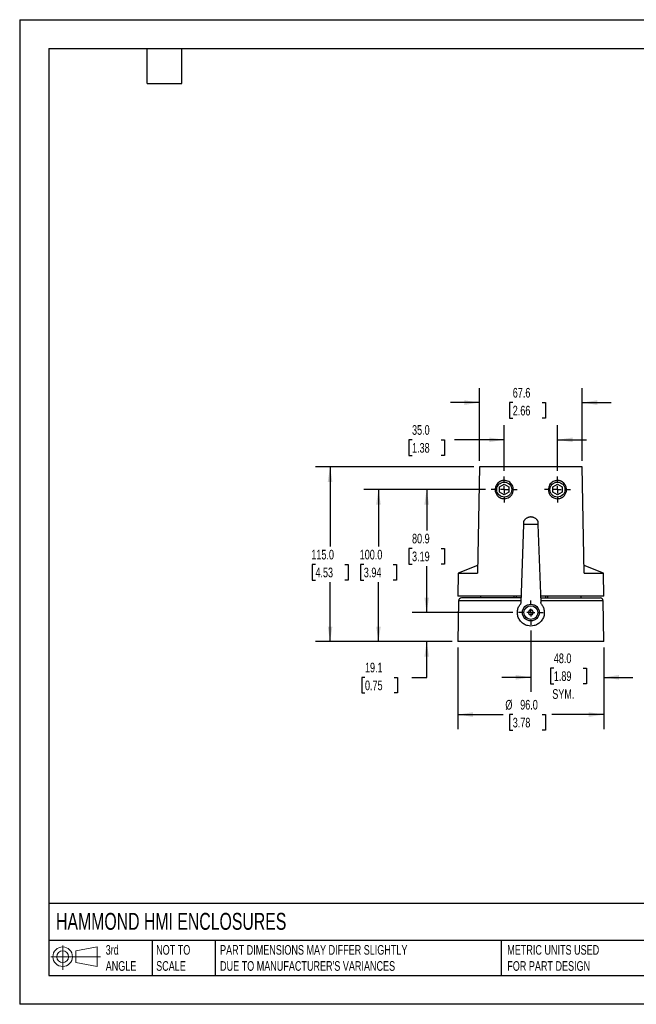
# Model space of a CAD drawing. Header units: millimetres. Extents: x 0 to 838, y 0 to 648.
# Tile 1 of 2: x 0 to 405, y 0 to 648. Entities that reach past the tile are written whole.
import ezdxf

# ---------------------------------------------------------------- set-up
doc = ezdxf.new("R2010")
doc.units = ezdxf.units.MM
doc.header["$LTSCALE"] = 3
doc.linetypes.add('CENTERX2', pattern=[20.32, 12.7, -2.54, 2.54, -2.54])
doc.layers.add('CENTER', color=40, linetype='CENTERX2')
doc.layers.add('DIMENSIONS', color=140, linetype='Continuous', lineweight=25)
doc.layers.add('TEXT', color=140, linetype='Continuous', lineweight=25)
doc.styles.add('SLDTEXTSTYLE0', font='TXT', dxfattribs={"width": 0.7})
doc.dimstyles.new('SLDDIMSTYLE0', dxfattribs={"dimtxt": 6.474023, "dimasz": 9.906, "dimexe": 0, "dimexo": 0.0625, "dimgap": 1.618506, "dimtad": 0, "dimtih": 1, "dimtoh": 1, "dimdec": 1, "dimrnd": 1e-09, "dimzin": 12, "dimdsep": 46, "dimtxsty": 'SLDTEXTSTYLE0', "dimsah": 1, "dimcen": 0.09, "dimadec": 0, "dimazin": 3, "dimtfac": 1, "dimtdec": 1, "dimtmove": 0, "dimatfit": 0, "dimfxl": 0, "dimfrac": 2, "dimtolj": 1, "dimtzin": 12, "dimarcsym": 0})
doc.dimstyles.new('SLDDIMSTYLE1', dxfattribs={"dimtxt": 6.474023, "dimasz": 9.906, "dimexe": 0, "dimexo": 0.0625, "dimgap": 1.618506, "dimtad": 0, "dimtih": 1, "dimtoh": 1, "dimdec": 1, "dimrnd": 1e-09, "dimzin": 4, "dimdsep": 46, "dimtxsty": 'SLDTEXTSTYLE0', "dimsah": 1, "dimcen": 0.09, "dimadec": 0, "dimazin": 1, "dimtfac": 1, "dimtdec": 1, "dimtmove": 0, "dimatfit": 0, "dimfxl": 0, "dimfrac": 2, "dimtolj": 1, "dimtzin": 12, "dimarcsym": 0})
doc.dimstyles.new('SLDDIMSTYLE2', dxfattribs={"dimtxt": 6.474023, "dimasz": 9.906, "dimexe": 0, "dimexo": 0.0625, "dimgap": 1.618506, "dimtad": 0, "dimtih": 1, "dimtoh": 1, "dimdec": 1, "dimrnd": 1e-09, "dimzin": 4, "dimdsep": 46, "dimtxsty": 'SLDTEXTSTYLE0', "dimsah": 1, "dimcen": 0.09, "dimadec": 0, "dimazin": 1, "dimtfac": 1, "dimtdec": 1, "dimtofl": 0, "dimtmove": 0, "dimatfit": 3, "dimfxl": 0, "dimfrac": 2, "dimtolj": 1, "dimtzin": 12, "dimarcsym": 0})
doc.dimstyles.new('SLDDIMSTYLE3', dxfattribs={"dimtxt": 6.474023, "dimasz": 9.906, "dimexe": 0, "dimexo": 0.0625, "dimgap": 1.618506, "dimtad": 0, "dimtih": 1, "dimtoh": 1, "dimdec": 1, "dimrnd": 1e-09, "dimzin": 12, "dimdsep": 46, "dimtxsty": 'SLDTEXTSTYLE0', "dimsah": 1, "dimcen": 0.09, "dimadec": 0, "dimazin": 3, "dimtfac": 1, "dimtdec": 1, "dimtofl": 0, "dimtmove": 0, "dimatfit": 3, "dimfxl": 0, "dimfrac": 2, "dimtolj": 1, "dimtzin": 12, "dimarcsym": 0})

# ---------------------------------------------------------------- blocks, each defined once
blk = doc.blocks.new('Block11')
at = {"color": 7, "linetype": 'Continuous', "lineweight": 18}
for p, q in [((7.77, 15.93), (7.77, 0)), ((16.44, 12.5), (30.53, 15.1)), ((30.53, 15.1), (30.53, 2.19)), ((0, 8.65), (32.62, 8.65)), ((16.44, 4.79), (16.44, 12.5)), ((16.44, 4.79), (30.53, 2.19))]:
    blk.add_line(p, q, dxfattribs=at)
for radius in [6.45, 3.86]:
    blk.add_circle((7.77, 8.65), radius, dxfattribs=at)
blk = doc.blocks.new('Block12')
at = {"color": 7, "linetype": 'Continuous'}
blk.add_blockref('Block11', (0, 0), dxfattribs=at)
blk = doc.blocks.new('_D')
at = {"layer": 'DIMENSIONS'}
for p, q in [((267.58, 257.7), (267.58, 276.75)), ((324.21, 257.7), (258.05, 257.7)), ((284.25, 238.6), (258.05, 238.6)), ((267.58, 215.09), (267.58, 238.6)), ((227.01, 215.09), (224.84, 215.09)), ((224.84, 215.09), (224.84, 204.8)), ((246.25, 215.09), (248.43, 215.09)), ((248.43, 215.09), (248.43, 204.8)), ((257.92, 215.09), (267.58, 215.09)), ((224.84, 204.8), (227.01, 204.8)), ((248.43, 204.8), (246.25, 204.8))]:
    blk.add_line(p, q, dxfattribs=at)
for points in [[(267.58, 257.7), (269.1, 267.61), (266.06, 267.61)], [(267.58, 238.6), (266.06, 228.7), (269.1, 228.7)]]:
    blk.add_solid(points, dxfattribs=at)
at = {"layer": 'DIMENSIONS', "char_height": 6.35, "attachment_point": 1, "style": 'SLDTEXTSTYLE0'}
for s, insert in [('19.1', (227.01, 224.73)), ('0.75', (227.01, 212.99))]:
    blk.add_mtext(s, dxfattribs=dict(at, insert=insert))
blk = doc.blocks.new('_D_1')
at = {"layer": 'DIMENSIONS'}
for p, q in [((336.06, 245.85), (336.06, 205.57)), ((384.06, 234.79), (384.06, 205.57)), ((351.16, 221.15), (348.99, 221.15)), ((348.99, 221.15), (348.99, 210.86)), ((370.4, 221.15), (372.57, 221.15)), ((372.57, 221.15), (372.57, 210.86)), ((336.06, 215.09), (317.01, 215.09)), ((384.06, 215.09), (403.11, 215.09)), ((348.99, 210.86), (351.16, 210.86)), ((372.57, 210.86), (370.4, 210.86))]:
    blk.add_line(p, q, dxfattribs=at)
for points in [[(336.06, 215.09), (326.16, 216.62), (326.16, 213.57)], [(384.06, 215.09), (393.97, 213.57), (393.97, 216.62)]]:
    blk.add_solid(points, dxfattribs=at)
at = {"layer": 'DIMENSIONS', "char_height": 6.35, "attachment_point": 1, "style": 'SLDTEXTSTYLE0'}
for s, insert in [('48.0', (351.16, 230.78)), ('1.89', (351.16, 219.05)), ('SYM.', (350.17, 207.31))]:
    blk.add_mtext(s, dxfattribs=dict(at, insert=insert))
blk = doc.blocks.new('_D_2')
at = {"layer": 'DIMENSIONS'}
for p, q in [((306.21, 338.6), (226.34, 338.6)), ((235.86, 338.6), (235.86, 301.11)), ((226.24, 289.37), (224.07, 289.37)), ((224.07, 289.37), (224.07, 279.08)), ((245.48, 289.37), (247.65, 289.37)), ((247.65, 289.37), (247.65, 279.08)), ((224.07, 279.08), (226.24, 279.08)), ((247.65, 279.08), (245.48, 279.08)), ((235.86, 238.6), (235.86, 277.63)), ((284.25, 238.6), (226.34, 238.6))]:
    blk.add_line(p, q, dxfattribs=at)
for points in [[(235.86, 338.6), (234.34, 328.7), (237.39, 328.7)], [(235.86, 238.6), (237.39, 248.51), (234.34, 248.51)]]:
    blk.add_solid(points, dxfattribs=at)
at = {"layer": 'DIMENSIONS', "char_height": 6.35, "attachment_point": 1, "style": 'SLDTEXTSTYLE0'}
for s, insert in [('100.0', (223.55, 299)), ('3.94', (226.24, 287.26))]:
    blk.add_mtext(s, dxfattribs=dict(at, insert=insert))
blk = doc.blocks.new('_D_3')
at = {"layer": 'DIMENSIONS'}
for p, q in [((298.47, 353.6), (194.54, 353.6)), ((204.06, 353.6), (204.06, 301.11)), ((194.44, 289.37), (192.27, 289.37)), ((192.27, 289.37), (192.27, 279.08)), ((213.68, 289.37), (215.85, 289.37)), ((215.85, 289.37), (215.85, 279.08)), ((192.27, 279.08), (194.44, 279.08)), ((215.85, 279.08), (213.68, 279.08)), ((204.06, 238.6), (204.06, 277.63)), ((284.25, 238.6), (194.54, 238.6))]:
    blk.add_line(p, q, dxfattribs=at)
for points in [[(204.06, 353.6), (202.54, 343.7), (205.59, 343.7)], [(204.06, 238.6), (205.59, 248.51), (202.54, 248.51)]]:
    blk.add_solid(points, dxfattribs=at)
at = {"layer": 'DIMENSIONS', "char_height": 6.35, "attachment_point": 1, "style": 'SLDTEXTSTYLE0'}
for s, insert in [('115.0', (191.75, 299)), ('4.53', (194.44, 287.26))]:
    blk.add_mtext(s, dxfattribs=dict(at, insert=insert))
blk = doc.blocks.new('_D_4')
at = {"layer": 'DIMENSIONS'}
for p, q in [((288.06, 234.79), (288.06, 181.08)), ((384.06, 234.79), (384.06, 181.08)), ((288.06, 190.6), (317.85, 190.6)), ((324.18, 190.6), (322.01, 190.6)), ((322.01, 190.6), (322.01, 180.31)), ((343.42, 190.6), (345.6, 190.6)), ((345.6, 190.6), (345.6, 180.31)), ((384.06, 190.6), (349.76, 190.6)), ((322.01, 180.31), (324.18, 180.31)), ((345.6, 180.31), (343.42, 180.31))]:
    blk.add_line(p, q, dxfattribs=at)
for points in [[(288.06, 190.6), (297.97, 189.08), (297.97, 192.13)], [(384.06, 190.6), (374.16, 192.13), (374.16, 189.08)]]:
    blk.add_solid(points, dxfattribs=at)
at = {"layer": 'DIMENSIONS', "char_height": 6.35, "attachment_point": 1, "style": 'SLDTEXTSTYLE0'}
for s, insert in [('%%c', (319.3, 200.24)), ('96.0', (329.07, 200.24)), ('3.78', (324.18, 188.5))]:
    blk.add_mtext(s, dxfattribs=dict(at, insert=insert))
blk = doc.blocks.new('_D_5')
at = {"layer": 'DIMENSIONS'}
for p, q in [((318.56, 350.95), (318.56, 380.87)), ((353.56, 350.95), (353.56, 380.87)), ((257.96, 371.34), (255.79, 371.34)), ((255.79, 371.34), (255.79, 361.05)), ((277.2, 371.34), (279.37, 371.34)), ((279.37, 371.34), (279.37, 361.05)), ((318.56, 371.34), (285.97, 371.34)), ((353.56, 371.34), (372.61, 371.34)), ((255.79, 361.05), (257.96, 361.05)), ((279.37, 361.05), (277.2, 361.05))]:
    blk.add_line(p, q, dxfattribs=at)
for points in [[(318.56, 371.34), (308.66, 372.87), (308.66, 369.82)], [(353.56, 371.34), (363.47, 369.82), (363.47, 372.87)]]:
    blk.add_solid(points, dxfattribs=at)
at = {"layer": 'DIMENSIONS', "char_height": 6.35, "attachment_point": 1, "style": 'SLDTEXTSTYLE0'}
for s, insert in [('35.0', (257.96, 380.98)), ('1.38', (257.96, 369.24))]:
    blk.add_mtext(s, dxfattribs=dict(at, insert=insert))
blk = doc.blocks.new('_D_6')
at = {"layer": 'DIMENSIONS'}
for p, q in [((306.21, 338.6), (258.05, 338.6)), ((267.58, 338.6), (267.58, 311.67)), ((257.96, 299.93), (255.79, 299.93)), ((255.79, 299.93), (255.79, 289.64)), ((277.2, 299.93), (279.37, 299.93)), ((279.37, 299.93), (279.37, 289.64)), ((255.79, 289.64), (257.96, 289.64)), ((267.58, 257.7), (267.58, 288.19)), ((279.37, 289.64), (277.2, 289.64)), ((324.21, 257.7), (258.05, 257.7))]:
    blk.add_line(p, q, dxfattribs=at)
for points in [[(267.58, 338.6), (266.06, 328.7), (269.1, 328.7)], [(267.58, 257.7), (269.1, 267.61), (266.06, 267.61)]]:
    blk.add_solid(points, dxfattribs=at)
at = {"layer": 'DIMENSIONS', "char_height": 6.35, "attachment_point": 1, "style": 'SLDTEXTSTYLE0'}
for s, insert in [('80.9', (257.96, 309.56)), ('3.19', (257.96, 297.82))]:
    blk.add_mtext(s, dxfattribs=dict(at, insert=insert))
blk = doc.blocks.new('_D_7')
at = {"layer": 'DIMENSIONS'}
for p, q in [((302.28, 357.41), (302.28, 405.36)), ((369.84, 357.41), (369.84, 405.36)), ((302.28, 395.84), (283.23, 395.84)), ((324.18, 395.84), (322.01, 395.84)), ((322.01, 395.84), (322.01, 385.55)), ((343.42, 395.84), (345.6, 395.84)), ((345.6, 395.84), (345.6, 385.55)), ((369.84, 395.84), (388.89, 395.84)), ((322.01, 385.55), (324.18, 385.55)), ((345.6, 385.55), (343.42, 385.55))]:
    blk.add_line(p, q, dxfattribs=at)
for points in [[(302.28, 395.84), (292.38, 397.36), (292.38, 394.31)], [(369.84, 395.84), (379.75, 394.31), (379.75, 397.36)]]:
    blk.add_solid(points, dxfattribs=at)
at = {"layer": 'DIMENSIONS', "char_height": 6.35, "attachment_point": 1, "style": 'SLDTEXTSTYLE0'}
for s, insert in [('67.6', (324.18, 405.47)), ('2.66', (324.18, 393.73))]:
    blk.add_mtext(s, dxfattribs=dict(at, insert=insert))
blk = doc.blocks.new('SW_CENTERMARKSYMBOL_0')
at = {"layer": 'CENTER', "color": 0}
for p, q in [((0, 5.08), (0, 8.04)), ((-5.08, 0), (-8.04, 0)), ((0, 0), (-2.54, 0)), ((0, 0), (0, 2.54)), ((0, 0), (0, -2.54)), ((0, 0), (2.54, 0)), ((5.08, 0), (8.04, 0)), ((0, -5.08), (0, -8.04))]:
    blk.add_line(p, q, dxfattribs=at)
blk = doc.blocks.new('SW_CENTERMARKSYMBOL_1')
at = {"layer": 'CENTER', "color": 0}
for p, q in [((0, 5.08), (0, 8.54)), ((-5.08, 0), (-8.54, 0)), ((0, 0), (-2.54, 0)), ((0, 0), (0, 2.54)), ((0, 0), (0, -2.54)), ((0, 0), (2.54, 0)), ((5.08, 0), (8.54, 0)), ((0, -5.08), (0, -8.54))]:
    blk.add_line(p, q, dxfattribs=at)
blk = doc.blocks.new('SW_CENTERMARKSYMBOL_2')
at = {"layer": 'CENTER', "color": 0}
for p, q in [((0, 5.08), (0, 8.54)), ((-5.08, 0), (-8.54, 0)), ((0, 0), (-2.54, 0)), ((0, 0), (0, 2.54)), ((0, 0), (0, -2.54)), ((0, 0), (2.54, 0)), ((5.08, 0), (8.54, 0)), ((0, -5.08), (0, -8.54))]:
    blk.add_line(p, q, dxfattribs=at)

msp = doc.modelspace()

# ---------------------------------------------------------------- linework, layer by layer
at = {"color": 7, "linetype": 'Continuous'}
for p, q in [((0.01, 647.71), (0.01, 0.01)), ((0.01, 647.71), (838.21, 647.71)), ((838.21, 0.01), (0.01, 0.01))]:
    msp.add_line(p, q, dxfattribs=at)
for p, q in [((302.28, 353.6), (301.06, 283.7)), ((369.84, 353.6), (302.28, 353.6)), ((371.06, 283.7), (369.84, 353.6)), ((315.56, 340.34), (318.56, 342.07)), ((315.56, 336.87), (315.56, 340.34)), ((318.56, 335.14), (315.56, 336.87)), ((318.56, 342.07), (321.56, 340.34)), ((321.56, 336.87), (318.56, 335.14)), ((321.56, 340.34), (321.56, 336.87)), ((350.56, 340.34), (353.56, 342.07)), ((350.56, 336.87), (350.56, 340.34)), ((353.56, 335.14), (350.56, 336.87)), ((353.56, 342.07), (356.56, 340.34)), ((356.56, 336.87), (353.56, 335.14)), ((356.56, 340.34), (356.56, 336.87)), ((336.23, 320.7), (335.89, 320.7)), ((329.59, 264.41), (331.37, 315.6)), ((340.75, 315.6), (331.37, 315.6)), ((340.75, 315.6), (342.54, 264.41)), ((301.06, 288.59), (288.32, 283.7)), ((383.8, 283.7), (371.06, 288.59)), ((288.32, 283.7), (288.06, 268.6)), ((288.32, 283.7), (301.06, 283.7)), ((371.06, 283.7), (383.8, 283.7)), ((384.06, 268.6), (383.8, 283.7)), ((329.73, 268.6), (288.06, 268.6)), ((329.69, 267.4), (290.53, 267.4)), ((303.06, 268.6), (303.06, 267.4)), ((324.95, 268.6), (324.93, 267.4)), ((326.51, 268.6), (326.5, 267.4)), ((384.06, 268.6), (342.39, 268.6)), ((342.43, 267.4), (381.59, 267.4)), ((345.62, 268.6), (345.62, 267.4)), ((347.19, 267.4), (347.17, 268.6)), ((369.06, 267.4), (369.06, 268.6)), ((288.53, 265.44), (288.06, 238.6)), ((329.62, 265.44), (288.53, 265.44)), ((335.19, 259.2), (334.33, 257.7)), ((336.93, 259.2), (335.19, 259.2)), ((337.79, 257.7), (336.93, 259.2)), ((383.59, 265.44), (342.5, 265.44)), ((384.06, 238.6), (383.59, 265.44)), ((334.33, 257.7), (335.19, 256.2)), ((336.93, 256.2), (335.19, 256.2)), ((336.93, 256.2), (337.79, 257.7)), ((384.06, 238.6), (288.06, 238.6))]:
    msp.add_line(p, q)
for centre, radius in [((318.56, 338.6), 4.93), ((353.56, 338.6), 4.93), ((336.06, 257.7), 5.5), ((336.06, 257.7), 4.5)]:
    msp.add_circle(centre, radius)
for centre, radius, start, end in [((318.56, 338.6), 6, 120.45106, 235.03999), ((353.56, 338.6), 6, 304.96001, 59.54894), ((290.53, 265.4), 2, 90, 179), ((381.59, 265.4), 2, 1, 90)]:
    msp.add_arc(centre, radius, start, end)
for points, knots in [([(315.12, 333.69), (315.18, 333.65), (315.31, 333.56), (315.53, 333.42), (315.8, 333.27), (316.12, 333.12), (316.62, 332.91), (317.25, 332.73), (318.29, 332.57), (319.57, 332.62), (321.1, 333.09), (322.46, 333.94), (323.57, 335.17), (324.33, 336.68), (324.63, 338.34), (324.47, 340.03), (323.85, 341.59), (322.84, 342.92), (321.55, 343.89), (320.06, 344.49), (318.78, 344.64), (317.72, 344.56), (317, 344.41), (316.35, 344.19), (315.88, 343.98), (315.63, 343.84), (315.52, 343.78)], [0, 0, 0, 0, 0.0085899, 0.0191372, 0.0316417, 0.0461035, 0.0625223, 0.0981788, 0.1249958, 0.1913029, 0.2499352, 0.3128382, 0.3746365, 0.4367103, 0.4997063, 0.5619224, 0.6241161, 0.6865999, 0.749682, 0.8087228, 0.874885, 0.9021818, 0.9375063, 0.9644545, 0.9852866, 1, 1, 1, 1]), ([(356.6, 343.78), (356.54, 343.81), (356.41, 343.89), (356.19, 344), (355.91, 344.13), (355.57, 344.26), (355.04, 344.43), (354.4, 344.56), (353.35, 344.64), (352.07, 344.49), (350.6, 343.9), (349.33, 342.96), (348.34, 341.7), (347.71, 340.21), (347.55, 339.06), (347.57, 337.88), (347.79, 336.69), (348.54, 335.18), (349.66, 333.95), (351.02, 333.09), (352.55, 332.62), (353.83, 332.57), (354.87, 332.73), (355.53, 332.92), (356.08, 333.15), (356.45, 333.34), (356.75, 333.52), (356.92, 333.64), (357, 333.69)], [0, 0, 0, 0, 0.008089, 0.018402, 0.030938, 0.045696, 0.062677, 0.097866, 0.125101, 0.191135, 0.250071, 0.310826, 0.371037, 0.430976, 0.490922, 0.49988, 0.562865, 0.624935, 0.686929, 0.750035, 0.808591, 0.874795, 0.901673, 0.937389, 0.95765, 0.974839, 0.988956, 1, 1, 1, 1]), ([(331.37, 315.6), (331.38, 315.92), (331.4, 316.27), (331.42, 316.95), (331.43, 317.3), (331.44, 317.63)], [0, 0, 0, 0, 0.5, 0.5, 1, 1, 1, 1]), ([(331.44, 317.63), (331.47, 317.68), (331.51, 317.79), (331.59, 317.95), (331.67, 318.11), (331.76, 318.26), (331.86, 318.42), (331.96, 318.57), (332.07, 318.72), (332.19, 318.87), (332.43, 319.15), (332.83, 319.55), (333.4, 319.96), (334.03, 320.29), (334.66, 320.52), (335.16, 320.63), (335.48, 320.67), (335.62, 320.69), (335.72, 320.69), (335.78, 320.7), (335.83, 320.7), (335.86, 320.7), (335.89, 320.7), (335.89, 320.7), (335.89, 320.7)], [0, 0, 0, 0, 0.025662, 0.0518047, 0.0784582, 0.1056509, 0.1334097, 0.1617598, 0.1907248, 0.2203269, 0.2505868, 0.3687517, 0.5003091, 0.6174655, 0.7491575, 0.8742093, 0.9093532, 0.9370441, 0.9546983, 0.9684394, 0.9770271, 0.9840788, 0.9927718, 1, 1, 1, 1]), ([(336.23, 320.7), (336.23, 320.7), (336.23, 320.7), (336.24, 320.7), (336.26, 320.7), (336.29, 320.7), (336.34, 320.7), (336.4, 320.69), (336.5, 320.69), (336.64, 320.67), (336.96, 320.63), (337.46, 320.52), (338.09, 320.29), (338.72, 319.96), (339.29, 319.55), (339.73, 319.12), (340.03, 318.75), (340.22, 318.48), (340.4, 318.2), (340.55, 317.92), (340.64, 317.72), (340.68, 317.63)], [0, 0, 0, 0, 0.004646, 0.009832, 0.015736, 0.022803, 0.031451, 0.045166, 0.062821, 0.090447, 0.125551, 0.250317, 0.382482, 0.500037, 0.631336, 0.749315, 0.80333, 0.855267, 0.905256, 0.953446, 1, 1, 1, 1]), ([(340.68, 317.63), (340.69, 317.3), (340.7, 316.95), (340.73, 316.27), (340.74, 315.92), (340.75, 315.6)], [0, 0, 0, 0, 0.5, 0.5, 1, 1, 1, 1]), ([(342.97, 263.23), (343.39, 262.71), (343.78, 262.11), (344.41, 260.73), (344.66, 259.96), (344.93, 258.29), (344.95, 257.4), (344.71, 255.6), (344.44, 254.71), (343.64, 253.03), (343.1, 252.26), (341.85, 250.95), (341.14, 250.41), (339.67, 249.58), (338.91, 249.29), (337.44, 248.93), (336.73, 248.85), (335.4, 248.85), (334.68, 248.93), (333.21, 249.29), (332.45, 249.58), (330.98, 250.41), (330.27, 250.95), (329.02, 252.26), (328.49, 253.03), (327.68, 254.71), (327.42, 255.6), (327.17, 257.4), (327.19, 258.29), (327.46, 259.96), (327.71, 260.73), (328.35, 262.11), (328.73, 262.71), (329.15, 263.23)], [0, 0, 0, 0, 0.0625, 0.0625, 0.125, 0.125, 0.1875, 0.1875, 0.25, 0.25, 0.3125, 0.3125, 0.375, 0.375, 0.4375, 0.4375, 0.5, 0.5, 0.5625, 0.5625, 0.625, 0.625, 0.6875, 0.6875, 0.75, 0.75, 0.8125, 0.8125, 0.875, 0.875, 0.9375, 0.9375, 1, 1, 1, 1]), ([(329.59, 264.41), (329.58, 264.2), (329.54, 263.99), (329.39, 263.58), (329.28, 263.39), (329.15, 263.23)], [0, 0, 0, 0, 0.5, 0.5, 1, 1, 1, 1]), ([(342.97, 263.23), (342.84, 263.39), (342.73, 263.58), (342.58, 263.99), (342.54, 264.2), (342.54, 264.41)], [0, 0, 0, 0, 0.5, 0.5, 1, 1, 1, 1])]:
    msp.add_open_spline(points, degree=3, knots=knots)
at = {"layer": 'TEXT'}
for p, q in [((19.05, 628.65), (819.15, 628.65)), ((19.05, 628.65), (19.05, 19.05)), ((83.82, 605.79), (83.82, 628.65)), ((106.68, 605.79), (106.68, 628.65)), ((83.82, 605.79), (106.68, 605.79)), ((819.15, 66.38), (19.05, 66.38)), ((819.15, 41.91), (19.05, 41.91)), ((87.13, 41.91), (87.13, 19.05)), ((128.51, 41.91), (128.51, 19.05)), ((316.45, 41.91), (316.45, 19.05)), ((19.05, 19.05), (819.15, 19.05))]:
    msp.add_line(p, q, dxfattribs=at)

# ---------------------------------------------------------------- block references
at = {"layer": 'CENTER'}
for name, p in [('SW_CENTERMARKSYMBOL_1', (318.56, 338.6)), ('SW_CENTERMARKSYMBOL_2', (353.56, 338.6)), ('SW_CENTERMARKSYMBOL_0', (336.06, 257.7))]:
    msp.add_blockref(name, p, dxfattribs=at)
at = {"layer": 'TEXT'}
msp.add_blockref('Block12', (20.51, 22.66), dxfattribs=at)

# ---------------------------------------------------------------- texts
at = {"layer": 'TEXT', "attachment_point": 1, "style": 'SLDTEXTSTYLE0'}
for s, insert, char_height in [('HAMMOND HMI ENCLOSURES', (23.9, 60.14), 11.1125), ('3rd^JANGLE', (56.55, 38.99), 6.35), ('NOT TO^JSCALE', (89.72, 38.99), 6.35), ("PART DIMENSIONS MAY DIFFER SLIGHTLY ^JDUE TO MANUFACTURER'S VARIANCES", (131.74, 38.99), 6.35), ('METRIC UNITS USED ^JFOR PART DESIGN', (320.56, 38.99), 6.35)]:
    msp.add_mtext(s, dxfattribs=dict(at, insert=insert, char_height=char_height))

# ---------------------------------------------------------------- dimensions: what is measured, and where the dimension line sits
at = {"layer": 'DIMENSIONS'}
for base, p1, p2, dimstyle, picture, middle in [((369.84, 395.84), (302.28, 353.6), (369.84, 353.6), 'SLDDIMSTYLE0', '_D_7', (333.8, 395.84)), ((353.56, 371.34), (318.56, 347.14), (353.56, 347.14), 'SLDDIMSTYLE1', '_D_5', (267.58, 371.34))]:
    dim = msp.add_linear_dim(base=base, p1=p1, p2=p2, dimstyle=dimstyle, dxfattribs=at)
    dim.commit()
    dim.dimension.update_dxf_attribs({"geometry": picture, "text_midpoint": middle, "dimtype": 160})
for base, p1, p2, dimstyle, picture, middle in [((204.06, 353.6), (288.06, 238.6), (302.28, 353.6), 'SLDDIMSTYLE2', '_D_3', (204.06, 289.37)), ((235.86, 338.6), (288.06, 238.6), (310.02, 338.6), 'SLDDIMSTYLE2', '_D_2', (235.86, 289.37)), ((267.58, 338.6), (328.02, 257.7), (310.02, 338.6), 'SLDDIMSTYLE3', '_D_6', (267.58, 299.93)), ((267.58, 257.7), (288.06, 238.6), (328.02, 257.7), 'SLDDIMSTYLE0', '_D', (267.58, 215.09))]:
    dim = msp.add_linear_dim(base=base, p1=p1, p2=p2, angle=90, dimstyle=dimstyle, dxfattribs=at)
    dim.commit()
    dim.dimension.update_dxf_attribs({"geometry": picture, "text_midpoint": middle, "dimtype": 160})
for base, p1, text, dimstyle, picture, middle in [((384.06, 215.09), (336.06, 249.66), '<>\\PSYM.', 'SLDDIMSTYLE1', '_D_1', (360.78, 215.09)), ((384.06, 190.6), (288.06, 238.6), '%%c<>', 'SLDDIMSTYLE2', '_D_4', (333.8, 190.6))]:
    dim = msp.add_linear_dim(base=base, p1=p1, p2=(384.06, 238.6), text=text, dimstyle=dimstyle, dxfattribs=at)
    dim.commit()
    dim.dimension.update_dxf_attribs({"geometry": picture, "text_midpoint": middle, "dimtype": 160})

doc.saveas('drawing.dxf')
